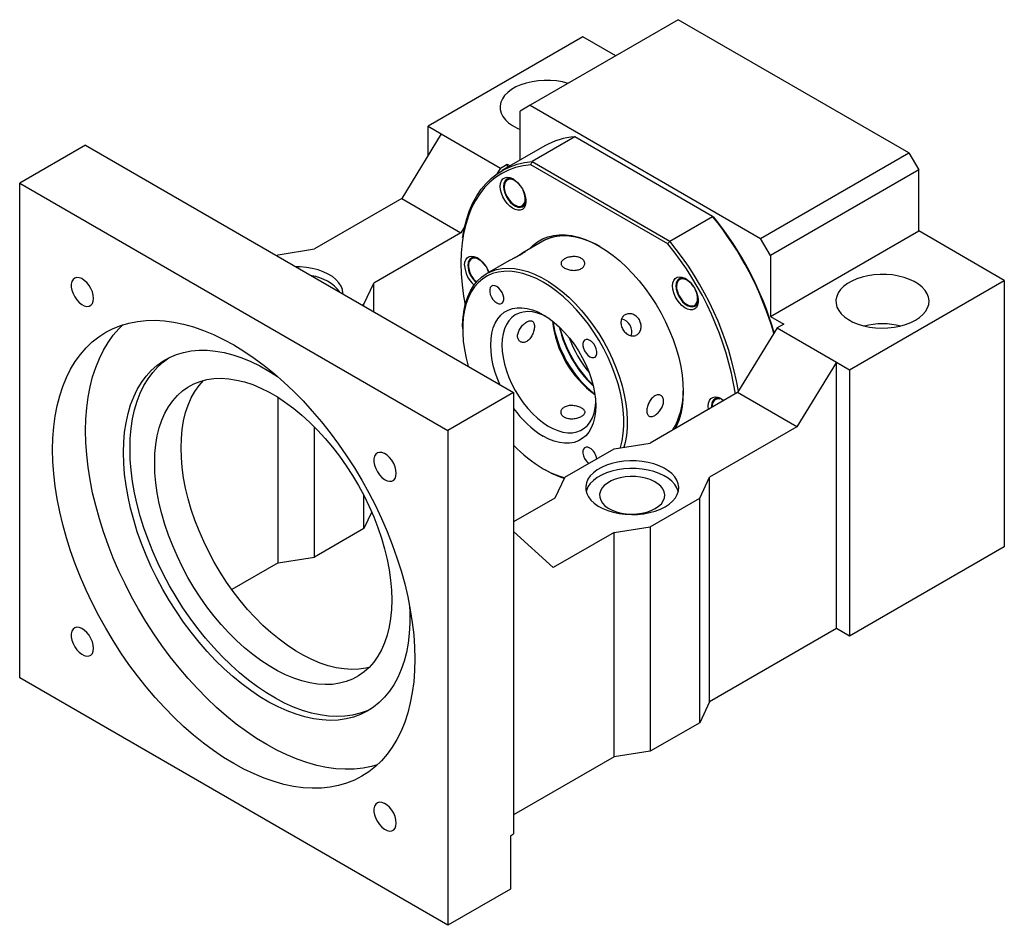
# Model space of a CAD drawing. Header units: millimetres. Extents: x 23 to 289, y 10 to 200.
# Tile 5 of 5: x 191 to 262, y 107 to 172. Entities that reach past the tile are written whole.
import ezdxf

# ---------------------------------------------------------------- set-up
doc = ezdxf.new("R2010")
doc.units = ezdxf.units.MM

msp = doc.modelspace()

# ---------------------------------------------------------------- linework, layer by layer
at = {"color": 7, "linetype": 'Continuous', "lineweight": 25}
for p, q in [((238.3809, 171.9083), (227.7743, 165.7852)), ((254.88, 162.3835), (238.3809, 171.9083)), ((231.5455, 170.6828), (220.4675, 164.2876)), ((233.9018, 169.3226), (231.5455, 170.6828)), ((227.7743, 165.7852), (227.0672, 165.3769)), ((227.7743, 165.7852), (244.2734, 156.2604)), ((227.0672, 161.8672), (227.0672, 165.3769)), ((220.4675, 164.2876), (221.4103, 163.7433)), ((220.4675, 162.2011), (220.4675, 164.2876)), ((221.4103, 163.7433), (218.5819, 159.1165)), ((221.4103, 163.7433), (225.6529, 161.2941)), ((230.9773, 163.5279), (227.9132, 161.759)), ((240.8346, 157.8374), (230.9773, 163.5279)), ((195.9545, 162.929), (191.2404, 160.2076)), ((195.9545, 162.929), (226.5957, 145.2401)), ((228.8232, 162.881), (225.7591, 161.1121)), ((244.2734, 156.2604), (254.88, 162.3835)), ((254.88, 162.3835), (255.5871, 161.1588)), ((225.6529, 161.2941), (226.1243, 161.5663)), ((226.1243, 161.5663), (226.1243, 161.3229)), ((226.1243, 161.5663), (226.3351, 161.4446)), ((237.6216, 155.8823), (227.8264, 161.5369)), ((227.9132, 161.759), (237.7705, 156.0685)), ((225.6529, 161.2941), (225.4024, 160.8843)), ((255.5871, 161.1588), (244.9805, 155.0357)), ((255.5871, 156.8039), (255.5871, 161.1588)), ((191.2404, 160.2076), (221.8817, 142.5188)), ((191.2404, 124.8242), (191.2404, 160.2076)), ((225.9209, 160.0139), (225.9209, 159.9595)), ((218.5819, 159.1165), (212.3358, 155.5107)), ((218.5819, 159.1165), (222.8245, 156.6673)), ((226.6751, 158.6531), (226.7222, 158.6259)), ((237.7705, 156.0685), (240.8346, 157.8374)), ((222.8245, 156.6673), (216.5784, 153.0615)), ((223.0839, 157.0917), (222.8245, 156.6673)), ((244.9805, 150.6808), (255.5871, 156.8039)), ((261.7154, 153.2661), (255.5871, 156.8039)), ((228.6755, 156.0601), (227.2611, 155.2436)), ((244.9805, 155.0357), (244.2734, 156.2604)), ((209.6274, 155.0358), (209.743, 155.1025)), ((209.743, 155.1025), (212.3358, 155.5107)), ((223.3666, 154.3674), (223.3666, 154.313)), ((226.0903, 154.5677), (224.6686, 153.747)), ((244.9805, 155.0357), (244.9805, 150.6808)), ((224.7499, 153.995), (224.7307, 154.0381)), ((224.8114, 153.8294), (224.7499, 153.995)), ((215.8713, 151.5648), (216.5784, 153.0615)), ((216.5784, 151.023), (216.5784, 153.0615)), ((250.6374, 146.8709), (261.7154, 153.2661)), ((261.7154, 153.2661), (261.7154, 134.2135)), ((238.2543, 152.894), (238.2543, 152.8396)), ((215.7556, 151.498), (215.8713, 151.5648)), ((215.8713, 151.4312), (215.8713, 151.5648)), ((239.0084, 151.5332), (239.0363, 151.5171)), ((239.6164, 151.4773), (239.544, 151.4313)), ((244.9805, 150.6808), (245.9233, 150.1365)), ((245.9233, 150.1365), (245.4519, 149.8644)), ((222.9424, 149.9316), (222.9424, 149.7955)), ((245.4519, 149.8644), (242.6235, 145.2376)), ((245.4519, 149.8644), (249.6946, 147.4152)), ((249.6946, 147.4152), (246.8661, 142.7884)), ((249.6946, 128.3626), (249.6946, 147.4152)), ((249.6946, 147.4152), (250.6374, 146.8709)), ((250.6374, 146.8709), (250.6374, 127.8183)), ((226.5957, 145.2401), (221.8817, 142.5188)), ((226.5957, 145.2401), (226.5957, 113.6672)), ((242.6235, 145.2376), (236.3774, 141.6318)), ((246.8661, 142.7884), (242.6235, 145.2376)), ((209.743, 133.0569), (209.743, 144.8902)), ((240.7615, 144.2712), (240.7664, 144.1655)), ((240.8086, 144.277), (240.8086, 144.244)), ((212.3358, 133.4651), (212.3358, 142.7923)), ((221.8817, 142.5188), (221.8817, 107.1353)), ((246.8661, 142.7884), (240.62, 139.1826)), ((230.2491, 139.1826), (233.7847, 141.2236)), ((233.7847, 141.2236), (236.3774, 141.6318)), ((228.7161, 139.794), (228.834, 139.7259)), ((230.2491, 139.1826), (229.542, 137.6858)), ((239.9129, 137.6858), (240.62, 139.1826)), ((240.62, 123.1239), (240.62, 139.1826)), ((215.8713, 135.5061), (215.8713, 137.8859)), ((229.542, 137.6858), (226.5957, 135.985)), ((236.3774, 135.6448), (239.9129, 137.6858)), ((239.9129, 121.6272), (239.9129, 137.6858)), ((216.4346, 136.6985), (215.8713, 135.5061)), ((215.8713, 135.5061), (212.3358, 133.4651)), ((229.4242, 132.7194), (226.5957, 135.3133)), ((233.7847, 135.2366), (236.3774, 135.6448)), ((236.3774, 135.6448), (236.3774, 119.5862)), ((233.7847, 135.2366), (229.4242, 132.7194)), ((233.7847, 119.178), (233.7847, 135.2366)), ((261.7154, 134.2135), (250.6374, 127.8183)), ((209.743, 133.0569), (212.3358, 133.4651)), ((209.743, 133.0569), (206.4307, 131.1448)), ((249.6946, 128.3626), (240.62, 123.1239)), ((250.6374, 127.8183), (249.6946, 128.3626)), ((221.8817, 107.1353), (191.2404, 124.8242)), ((240.62, 123.1239), (239.9129, 121.6272)), ((239.9129, 121.6272), (236.3774, 119.5862)), ((233.7847, 119.178), (226.5957, 115.0279)), ((236.3774, 119.5862), (233.7847, 119.178)), ((226.36, 113.5312), (226.5957, 113.6672)), ((226.36, 113.5312), (226.36, 109.7206)), ((226.36, 109.7206), (221.8817, 107.1353))]:
    msp.add_line(p, q, dxfattribs=at)
at = {"color": 7, "linetype": 'Continuous', "lineweight": 25, "flags": 128}
for points in [[(230.4932, 167.3548), (230.0987, 167.4553), (229.6712, 167.5274), (229.231, 167.5659), (228.7857, 167.5702), (228.3435, 167.5402), (227.9121, 167.4764), (227.4993, 167.38), (227.1125, 167.2527), (226.7584, 167.0968), (226.4436, 166.9151), (226.1735, 166.7107), (225.953, 166.4874), (225.786, 166.249), (225.6756, 166), (225.6236, 165.7447), (225.6311, 165.4877), (225.6978, 165.2335), (225.8226, 164.9868), (226.0032, 164.7518), (226.2365, 164.5329), (226.5183, 164.3338), (226.8435, 164.1583), (227.0672, 164.0615)], [(227.8264, 161.5369), (227.2711, 161.4639), (226.7394, 161.336), (226.2336, 161.1536), (225.756, 160.9177), (225.3085, 160.6291), (224.8932, 160.2892), (224.5117, 159.8994), (224.1659, 159.4614), (223.8571, 158.9771), (223.5867, 158.4486), (223.3559, 157.8782), (223.1657, 157.2684), (223.0169, 156.6218), (222.9102, 155.9411), (222.846, 155.2295), (222.8245, 154.4899), (222.846, 153.7255), (222.9102, 152.9397), (223.0169, 152.1358), (223.1266, 151.5133)], [(222.9424, 156.3271), (222.9526, 156.3957), (223.075, 157.0519), (223.2374, 157.6744), (223.4392, 158.2608), (223.6795, 158.8086), (223.9574, 159.3155), (224.2716, 159.7796), (224.621, 160.1988), (225.0041, 160.5715), (225.4193, 160.8961), (225.8649, 161.1713), (226.3391, 161.3961), (226.8399, 161.5694), (227.3653, 161.6905), (227.9132, 161.759)], [(225.6381, 159.9867), (225.6596, 160.2025), (225.7231, 160.3833), (225.8255, 160.5209), (225.9622, 160.6086), (226.1268, 160.6424), (226.3114, 160.6208), (226.5076, 160.5447), (226.7061, 160.4177), (226.8976, 160.2457), (227.0732, 160.0368), (227.2247, 159.8007), (227.345, 159.5486), (227.4285, 159.2921), (227.4712, 159.0432), (227.4712, 158.8137), (227.4285, 158.6142), (227.345, 158.454), (227.2247, 158.3407), (227.0732, 158.2796), (226.8976, 158.2735), (226.7061, 158.3226), (226.5076, 158.4248), (226.3114, 158.5752), (226.1268, 158.7667), (225.9622, 158.9905), (225.8255, 159.2361), (225.7231, 159.4919), (225.6596, 159.7461), (225.6381, 159.9867)], [(226.6184, 160.4799), (226.536, 160.5157), (226.3578, 160.557), (226.1966, 160.5426), (226.0613, 160.4733), (225.959, 160.3528), (225.8954, 160.1876), (225.8738, 159.9867)], [(225.8738, 159.9867), (225.8954, 159.7608), (225.959, 159.5221), (226.0613, 159.2836), (226.1966, 159.058), (226.3578, 158.8575), (226.536, 158.693), (226.7218, 158.5733), (226.905, 158.5048), (227.0759, 158.4913), (227.2251, 158.5334), (227.3447, 158.629), (227.4283, 158.7728), (227.4712, 158.9571), (227.4746, 158.9969)], [(227.1192, 159.9718), (227.078, 160.0279), (226.9137, 160.2126), (226.7355, 160.3574), (226.5538, 160.4537), (226.3792, 160.496), (226.2218, 160.4818), (226.0907, 160.412), (225.9936, 160.2905), (225.9361, 160.1245), (225.9216, 159.9236), (225.9508, 159.6995), (226.0222, 159.4652), (226.1315, 159.2343), (226.2724, 159.0202), (226.4367, 158.8354), (226.6149, 158.6907), (226.7965, 158.5944), (226.9712, 158.5521), (227.1286, 158.5663), (227.2597, 158.6361), (227.3568, 158.7576), (227.4143, 158.9236), (227.4143, 158.9236)], [(227.7201, 155.5086), (227.981, 155.7761), (228.302, 156.0285), (228.6533, 156.2314), (229.0323, 156.3833), (229.4366, 156.4832), (229.8634, 156.5305), (230.3097, 156.5248), (230.7724, 156.4662), (231.2485, 156.355), (231.7347, 156.1921), (232.2277, 155.9784), (232.724, 155.7156), (233.2203, 155.4054), (233.7133, 155.0499), (234.1995, 154.6515), (234.6756, 154.2129), (235.1384, 153.7373), (235.5846, 153.2277), (236.0114, 152.6877), (236.4157, 152.121), (236.7947, 151.5314), (237.146, 150.923), (237.4671, 150.2999), (237.7557, 149.6664), (238.01, 149.0268), (238.2282, 148.3855), (238.4088, 147.7469), (238.5505, 147.1153), (238.6524, 146.495), (238.7139, 145.8903), (238.7344, 145.3053), (238.7139, 144.744), (238.6524, 144.2102), (238.5505, 143.7076), (238.4088, 143.2397), (238.2282, 142.8095), (238.1483, 142.6541)], [(232.7842, 155.6805), (232.4719, 155.8477), (231.9811, 156.0715), (231.4963, 156.2446), (231.021, 156.3657), (230.5584, 156.4341), (230.1119, 156.4492), (229.6845, 156.411), (229.2792, 156.3197), (228.899, 156.176), (228.6755, 156.0601)], [(232.7842, 155.6805), (232.3488, 155.9083), (231.8592, 156.1196), (231.3764, 156.2798), (230.904, 156.3878), (230.4451, 156.4429), (230.0031, 156.4447), (229.581, 156.3931), (229.1817, 156.2887), (228.8081, 156.132), (228.6755, 156.0601)], [(223.0838, 154.3402), (223.1053, 154.556), (223.1687, 154.7369), (223.2712, 154.8744), (223.4079, 154.9621), (223.5724, 154.996), (223.7571, 154.9743), (223.9533, 154.8982), (224.1517, 154.7712), (224.3433, 154.5992), (224.5189, 154.3903), (224.6704, 154.1543), (224.7907, 153.9021), (224.8171, 153.8327)], [(224.0641, 154.8334), (223.9817, 154.8693), (223.8035, 154.9105), (223.6423, 154.8961), (223.507, 154.8268), (223.4047, 154.7063), (223.3411, 154.5412), (223.3195, 154.3402)], [(224.5648, 154.3254), (224.4844, 154.4308), (224.3157, 154.6065), (224.1357, 154.7398), (223.9548, 154.823), (223.7835, 154.8513), (223.6319, 154.823), (223.5087, 154.7397), (223.421, 154.6064), (223.3741, 154.4307), (223.3705, 154.2228), (223.4105, 153.9949), (223.4918, 153.7601), (223.6097, 153.5322), (223.7573, 153.3243), (223.926, 153.1487), (223.9363, 153.1397)], [(214.3726, 152.2964), (214.3723, 152.3453), (214.3351, 152.6015), (214.2391, 152.8525), (214.0861, 153.0939), (213.8786, 153.3213), (213.6205, 153.5308), (213.3163, 153.7185), (212.9715, 153.8812), (212.5923, 154.0159), (212.1853, 154.1202), (211.7578, 154.1922), (211.3176, 154.2307), (211.0104, 154.2374)], [(222.9424, 149.9316), (222.9437, 150.0734), (222.9746, 150.6242), (223.0467, 151.1464), (223.1594, 151.6362), (223.3119, 152.0901), (223.5032, 152.5051), (223.7318, 152.8781), (223.9963, 153.2066), (224.2946, 153.4883), (224.6248, 153.7212), (224.9846, 153.9036), (225.3714, 154.0343), (225.7824, 154.1124), (226.2149, 154.1373), (226.6657, 154.1088), (227.1318, 154.0272), (227.6098, 153.893), (228.0964, 153.7071), (228.5882, 153.4709), (229.0817, 153.186), (229.5735, 152.8544), (230.0601, 152.4785), (230.5381, 152.0608), (231.0041, 151.6043), (231.455, 151.1123), (231.8874, 150.5881), (232.2985, 150.0354), (232.6852, 149.4581), (233.045, 148.8603), (233.3752, 148.2462), (233.6736, 147.62), (233.938, 146.9862), (234.1667, 146.3492), (234.3579, 145.7134), (234.5104, 145.0834), (234.6231, 144.4635), (234.6952, 143.8581), (234.7262, 143.2714), (234.7158, 142.7077), (234.6643, 142.1707), (234.5718, 141.6643), (234.4842, 141.3337)], [(234.2298, 141.2937), (234.2386, 141.3217), (234.3622, 141.7981), (234.445, 142.3082), (234.4866, 142.8482), (234.4866, 143.4142), (234.445, 144.0022), (234.3622, 144.6079), (234.2386, 145.227), (234.0754, 145.855), (233.8735, 146.4873), (233.6344, 147.1195), (233.3599, 147.7469), (233.052, 148.365), (232.7128, 148.9695), (232.3449, 149.5559), (231.9508, 150.1199), (231.5334, 150.6577), (231.0957, 151.1652), (230.6409, 151.6388), (230.1722, 152.0751), (229.693, 152.471), (229.2068, 152.8235), (228.7171, 153.1303), (228.2273, 153.389), (227.7411, 153.5978), (227.262, 153.7551), (226.7933, 153.8599), (226.3385, 153.9115), (225.9008, 153.9093), (225.4834, 153.8535), (225.0893, 153.7444), (224.7213, 153.5829), (224.3822, 153.37), (224.0742, 153.1074), (223.7997, 152.7969), (223.5607, 152.4407), (223.3588, 152.0415), (223.1955, 151.6021), (223.072, 151.1256), (222.9891, 150.6155), (222.9476, 150.0755), (222.9476, 149.5095), (222.9891, 148.9215), (223.072, 148.3158), (223.1955, 147.6967), (223.345, 147.1168)], [(255.3514, 150.4087), (255.6446, 150.6022), (255.8904, 150.8165), (256.0846, 151.0478), (256.2236, 151.2921), (256.305, 151.5448), (256.3273, 151.8015), (256.2901, 152.0577), (256.1941, 152.3087), (256.0411, 152.5501), (255.8336, 152.7775), (255.5755, 152.987), (255.2713, 153.1747), (254.9266, 153.3374), (254.5473, 153.4721), (254.1403, 153.5764), (253.7128, 153.6484), (253.2726, 153.6869), (252.8274, 153.6912), (252.3851, 153.6612), (251.9538, 153.5975), (251.541, 153.5011), (251.1541, 153.3738), (250.8001, 153.2179), (250.4852, 153.0361), (250.2151, 152.8317), (249.9946, 152.6084), (249.8277, 152.3701), (249.7172, 152.1211), (249.6653, 151.8658), (249.6727, 151.6088), (249.7394, 151.3546), (249.8642, 151.1079), (250.0449, 150.8729), (250.2782, 150.654), (250.5599, 150.4549), (250.8851, 150.2793), (251.248, 150.1303), (251.642, 150.0106), (252.0602, 149.9222), (252.495, 149.8668), (252.9387, 149.8453), (253.3834, 149.8582), (253.8212, 149.9052), (254.2442, 149.9855), (254.645, 150.0975), (255.0162, 150.2395), (255.3514, 150.4087)], [(196.5291, 151.9727), (196.5075, 152.1986), (196.4439, 152.4373), (196.3416, 152.6758), (196.2063, 152.9014), (196.0451, 153.1018), (195.8669, 153.2664), (195.6811, 153.3861), (195.4979, 153.4546), (195.327, 153.4681), (195.1778, 153.426), (195.0582, 153.3304), (194.9747, 153.1866), (194.9318, 153.0023), (194.9318, 152.7874), (194.9747, 152.5536), (195.0582, 152.3134), (195.1778, 152.0797), (195.327, 151.8652), (195.4979, 151.6815), (195.6811, 151.5384), (195.8669, 151.4437), (196.0451, 151.4024), (196.2063, 151.4168), (196.3416, 151.4861), (196.4439, 151.6066), (196.5075, 151.7718), (196.5291, 151.9727)], [(237.9714, 152.8668), (237.9929, 153.0826), (238.0564, 153.2635), (238.1589, 153.401), (238.2956, 153.4887), (238.4601, 153.5225), (238.6448, 153.5009), (238.8409, 153.4248), (239.0394, 153.2978), (239.2309, 153.1258), (239.4065, 152.9169), (239.558, 152.6809), (239.6783, 152.4287), (239.7618, 152.1722), (239.8045, 151.9233), (239.8045, 151.6938), (239.7618, 151.4943), (239.6783, 151.3342), (239.558, 151.2209), (239.4065, 151.1597), (239.2309, 151.1536), (239.0394, 151.2027), (238.8409, 151.3049), (238.6448, 151.4553), (238.4601, 151.6468), (238.2956, 151.8706), (238.1589, 152.1162), (238.0564, 152.372), (237.9929, 152.6262), (237.9714, 152.8668)], [(238.9518, 153.36), (238.8694, 153.3958), (238.6911, 153.4371), (238.53, 153.4227), (238.3946, 153.3534), (238.2924, 153.2329), (238.2287, 153.0677), (238.2071, 152.8668)], [(239.4525, 152.852), (239.3315, 153.0048), (239.159, 153.1707), (238.9778, 153.2922), (238.7983, 153.362), (238.6311, 153.3761), (238.4858, 153.3338), (238.3708, 153.2374), (238.293, 153.0926), (238.2567, 152.9078), (238.2641, 152.6938), (238.3148, 152.4629), (238.4058, 152.2285), (238.5318, 152.0044), (238.6855, 151.8036), (238.858, 151.6376), (238.858, 151.6376)], [(225.3837, 152.8206), (225.241, 152.8793), (225.1098, 152.8858), (225.0008, 152.8397), (224.9228, 152.7446), (224.8821, 152.6082), (224.8821, 152.4417), (224.9228, 152.2584), (225.0008, 152.0732), (225.1098, 151.9012), (225.241, 151.7563), (225.3837, 151.6502), (225.5265, 151.5915), (225.6577, 151.5849), (225.7667, 151.6311), (225.8447, 151.7262), (225.8853, 151.8625), (225.8853, 152.0291), (225.8447, 152.2124), (225.7667, 152.3975), (225.6577, 152.5695), (225.5265, 152.7144), (225.3837, 152.8206)], [(238.2071, 152.8668), (238.2287, 152.6409), (238.2924, 152.4023), (238.3946, 152.1637), (238.53, 151.9381), (238.6911, 151.7377), (238.8694, 151.5731), (239.0551, 151.4534), (239.2384, 151.3849), (239.4092, 151.3714), (239.5585, 151.4136), (239.6781, 151.5091), (239.7616, 151.6529), (239.8045, 151.8372), (239.8079, 151.877)], [(238.858, 151.6376), (239.0393, 151.5162), (239.2187, 151.4463), (239.386, 151.4322), (239.5313, 151.4745), (239.6462, 151.5709), (239.7241, 151.7157), (239.7604, 151.9005), (239.7529, 152.1145), (239.7023, 152.3454), (239.6183, 152.5647)], [(225.6113, 145.8084), (225.4613, 146.1708), (225.2826, 146.6788), (225.1416, 147.1844), (225.0398, 147.6821), (224.9782, 148.1665), (224.9576, 148.6322), (224.9782, 149.074), (225.0398, 149.4873), (225.1416, 149.8675), (225.2826, 150.2103), (225.4613, 150.512), (225.6756, 150.7694), (225.9233, 150.9796), (226.2015, 151.1403), (226.5073, 151.2497), (226.8373, 151.3067), (227.188, 151.3106), (227.5553, 151.2613), (227.9354, 151.1595), (228.3241, 151.0062), (228.7171, 150.8031), (229.11, 150.5525), (229.4987, 150.257), (229.8788, 149.92), (230.2462, 149.5451), (230.5968, 149.1364), (230.9268, 148.6984), (231.2326, 148.2359), (231.5109, 147.7539), (231.7585, 147.2578), (231.9728, 146.753), (232.1515, 146.245), (232.2925, 145.7393), (232.3944, 145.2416), (232.4559, 144.7573), (232.4765, 144.2916), (232.4559, 143.8497), (232.3944, 143.4364), (232.2925, 143.0563), (232.1515, 142.7135), (231.9728, 142.4117), (231.7585, 142.1543), (231.5109, 141.9442), (231.2326, 141.7835), (230.9268, 141.674), (230.5968, 141.6171), (230.2462, 141.6132), (229.8788, 141.6624), (229.4987, 141.7642), (229.11, 141.9175), (228.7171, 142.1206), (228.7171, 142.1206)], [(228.9236, 150.6773), (228.6564, 150.8013), (228.2932, 150.9291), (227.9401, 151.0054), (227.6012, 151.0294), (227.2807, 151.0007), (226.9825, 150.9198), (226.7103, 150.7875), (226.4672, 150.6056), (226.2564, 150.3761), (226.0802, 150.102), (225.941, 149.7865), (225.8403, 149.4334), (225.7794, 149.0471), (225.759, 148.6322)], [(193.5974, 141.1552), (193.6178, 141.9828), (193.6789, 142.7843), (193.7806, 143.557), (193.9225, 144.2987), (194.1041, 145.0069), (194.3249, 145.6795), (194.5842, 146.3143), (194.8812, 146.9093), (195.215, 147.4626), (195.5844, 147.9726), (195.9884, 148.4376), (196.4257, 148.8561), (196.8948, 149.2268), (197.3944, 149.5486), (197.9228, 149.8204), (198.4784, 150.0415), (199.0594, 150.211), (199.664, 150.3285), (200.2903, 150.3935), (200.9364, 150.406), (201.6001, 150.3658), (202.2794, 150.273), (202.9723, 150.1281), (203.6764, 149.9314), (204.3896, 149.6835), (205.1096, 149.3852), (205.8342, 149.0375), (206.5611, 148.6414), (207.2879, 148.1982), (208.0125, 147.7093), (208.7325, 147.1763), (209.4457, 146.6008), (210.1498, 145.9846), (210.8427, 145.3296), (211.522, 144.638), (212.1858, 143.9118), (212.8318, 143.1535), (213.4581, 142.3653), (214.0627, 141.5497), (214.6437, 140.7094), (215.1993, 139.8469), (215.7277, 138.965), (216.2273, 138.0664), (216.6964, 137.154), (217.1337, 136.2307), (217.5377, 135.2993), (217.9071, 134.3628), (218.2409, 133.4241), (218.5379, 132.4861), (218.7972, 131.5519), (219.018, 130.6244), (219.1997, 129.7065), (219.3415, 128.801), (219.4432, 127.9109), (219.5043, 127.0389), (219.5247, 126.1877), (219.5043, 125.3601), (219.4432, 124.5587), (219.3415, 123.7859), (219.1997, 123.0442), (219.018, 122.336), (218.7972, 121.6634), (218.5379, 121.0287), (218.2409, 120.4337), (217.9071, 119.8803), (217.5377, 119.3703), (217.1337, 118.9054), (216.6964, 118.4869), (216.2273, 118.1161), (215.7277, 117.7943), (215.1993, 117.5225), (214.6437, 117.3015), (214.0627, 117.132), (213.4581, 117.0145), (212.8318, 116.9494), (212.1858, 116.937), (211.522, 116.9772), (210.8427, 117.0699), (210.1498, 117.2149), (209.4457, 117.4116), (208.7325, 117.6595), (208.0125, 117.9578), (207.2879, 118.3055), (206.5611, 118.7016), (205.8342, 119.1447), (205.1096, 119.6336), (204.3896, 120.1666), (203.6764, 120.7422), (202.9723, 121.3584), (202.2794, 122.0133), (201.6001, 122.705), (200.9364, 123.4311), (200.2903, 124.1895), (199.664, 124.9777), (199.0594, 125.7932), (198.4784, 126.6336), (197.9228, 127.496), (197.3944, 128.3779), (196.8948, 129.2765), (196.4257, 130.1889), (195.9884, 131.1123), (195.5844, 132.0437), (195.215, 132.9802), (194.8812, 133.9189), (194.5842, 134.8568), (194.3249, 135.791), (194.1041, 136.7185), (193.9225, 137.6365), (193.7806, 138.5419), (193.6789, 139.4321), (193.6178, 140.3041), (193.5974, 141.1552)], [(195.9545, 142.5159), (195.9748, 143.3435), (196.036, 144.1449), (196.1376, 144.9177), (196.2795, 145.6594), (196.4611, 146.3676), (196.6819, 147.0402), (196.9413, 147.675), (197.2383, 148.27), (197.572, 148.8233), (197.9415, 149.3333), (198.3455, 149.7983), (198.6497, 150.0976)], [(232.0504, 148.972), (231.9076, 149.0307), (231.7764, 149.0372), (231.6674, 148.9911), (231.5894, 148.896), (231.5488, 148.7596), (231.5488, 148.5931), (231.5894, 148.4098), (231.6674, 148.2247), (231.7764, 148.0527), (231.9076, 147.9077), (232.0504, 147.8016), (232.1932, 147.7429), (232.3244, 147.7363), (232.4334, 147.7825), (232.5114, 147.8776), (232.552, 148.0139), (232.552, 148.1805), (232.5114, 148.3638), (232.4334, 148.5489), (232.3244, 148.7209), (232.1932, 148.8658), (232.0504, 148.972)], [(198.665, 140.9511), (198.6857, 141.6901), (198.7475, 142.4023), (198.8503, 143.0849), (198.9937, 143.735), (199.177, 144.35), (199.3995, 144.9275), (199.6603, 145.4652), (199.9585, 145.9609), (200.2927, 146.4126), (200.6616, 146.8185), (201.0638, 147.1768), (201.4976, 147.4863), (201.9613, 147.7457), (202.453, 147.9538), (202.9707, 148.1099), (203.5124, 148.2134), (204.0759, 148.2638), (204.6588, 148.2609), (205.2589, 148.2047), (205.8737, 148.0955), (206.5008, 147.9337), (207.1377, 147.7199), (207.7816, 147.4551), (208.4302, 147.1402), (209.0808, 146.7766), (209.6886, 146.3937)], [(225.759, 148.6322), (225.7794, 148.1937), (225.8403, 147.7371), (225.941, 147.2677), (226.0802, 146.7914), (226.2564, 146.3139), (226.4672, 145.841), (226.7103, 145.3785), (226.9825, 144.9319), (227.2807, 144.5067), (227.6012, 144.108), (227.9401, 143.7407), (228.2932, 143.4093), (228.6564, 143.1177), (229.0252, 142.8695), (229.3951, 142.6677), (229.7617, 142.5148), (230.1204, 142.4126), (230.467, 142.3624), (230.7971, 142.3648), (231.1069, 142.4196), (231.3926, 142.5264), (231.6506, 142.6837), (231.8779, 142.8897), (232.0717, 143.1419), (232.2296, 143.4372), (232.3498, 143.772), (232.4307, 144.1423), (232.4709, 144.5327)], [(199.1364, 141.2232), (199.1571, 141.9623), (199.2189, 142.6745), (199.3217, 143.357), (199.4651, 144.0071), (199.6484, 144.6221), (199.8709, 145.1997), (200.1317, 145.7374), (200.4299, 146.2331), (200.7641, 146.6847), (201.133, 147.0906), (201.5352, 147.449), (201.9082, 147.7193)], [(217.8748, 130.4058), (217.8541, 129.7343), (217.7922, 129.0898), (217.6893, 128.4757), (217.5461, 127.8948), (217.363, 127.35), (217.1412, 126.8439), (216.8815, 126.3791), (216.5854, 125.9578), (216.2542, 125.582), (215.8896, 125.2535), (215.4933, 124.974), (215.0672, 124.7449), (214.6135, 124.5672), (214.1344, 124.4418), (213.6321, 124.3693), (213.1092, 124.3501), (212.5681, 124.3843), (212.0116, 124.4717), (211.4423, 124.6118), (210.8629, 124.8041), (210.2764, 125.0474), (209.6856, 125.3408), (209.0934, 125.6827), (208.5025, 126.0715), (207.916, 126.5053), (207.3367, 126.9819), (206.7674, 127.4991), (206.2108, 128.0543), (205.6698, 128.6448), (205.1468, 129.2678), (204.6446, 129.9202), (204.1654, 130.5988), (203.7117, 131.3003), (203.2857, 132.0213), (202.8894, 132.7584), (202.5247, 133.5078), (202.1936, 134.266), (201.8974, 135.0293), (201.6378, 135.7938), (201.4159, 136.556), (201.2329, 137.3122), (201.0896, 138.0585), (200.9868, 138.7914), (200.9249, 139.5073), (200.9042, 140.2027), (200.9249, 140.8743), (200.9868, 141.5188), (201.0896, 142.1329), (201.2329, 142.7138), (201.4159, 143.2586), (201.6378, 143.7646), (201.8974, 144.2295), (202.1936, 144.6508), (202.5247, 145.0266), (202.8894, 145.3551), (203.2857, 145.6345), (203.7117, 145.8637), (204.1654, 146.0414), (204.6446, 146.1668), (205.1468, 146.2393), (205.6698, 146.2585), (206.2108, 146.2243), (206.7674, 146.1369), (207.3367, 145.9968), (207.916, 145.8045), (208.5025, 145.5611), (209.0934, 145.2678), (209.6856, 144.9259), (210.2764, 144.5371), (210.8629, 144.1033), (211.4423, 143.6267), (212.0116, 143.1095), (212.5681, 142.5543), (213.1092, 141.9638), (213.6321, 141.3408), (214.1344, 140.6884), (214.6135, 140.0098), (215.0672, 139.3083), (215.4933, 138.5872), (215.8896, 137.8502), (216.2542, 137.1008), (216.5854, 136.3426), (216.8815, 135.5793), (217.1412, 134.8147), (217.363, 134.0525), (217.5461, 133.2964), (217.6893, 132.5501), (217.7922, 131.8172), (217.8541, 131.1013), (217.8748, 130.4058)], [(202.7898, 141.2913), (202.8105, 141.9629), (202.8724, 142.6073), (202.9752, 143.2215), (203.1185, 143.8024), (203.3015, 144.3472), (203.5234, 144.8532), (203.783, 145.318), (204.0792, 145.7394), (204.4073, 146.1121)], [(240.5459, 144.0383), (240.5258, 144.2712), (240.5472, 144.487), (240.6107, 144.6678), (240.7132, 144.8054), (240.8499, 144.8931), (241.0144, 144.9269), (241.1991, 144.9053), (241.3952, 144.8292), (241.5937, 144.7022), (241.6367, 144.668)], [(241.5061, 144.7644), (241.4237, 144.8002), (241.2454, 144.8415), (241.0843, 144.8271), (240.9489, 144.7578), (240.8467, 144.6373), (240.7831, 144.4721), (240.7615, 144.2712)], [(241.3523, 144.7664), (241.2255, 144.7823), (241.0739, 144.754), (240.9506, 144.6707), (240.863, 144.5373), (240.816, 144.3616), (240.81, 144.1907)], [(216.8294, 118.606), (216.4198, 118.4927), (215.8151, 118.3752), (215.1888, 118.3101), (214.5428, 118.2977), (213.879, 118.3379), (213.1997, 118.4306), (212.5069, 118.5755), (211.8028, 118.7723), (211.0896, 119.0202), (210.3695, 119.3185), (209.645, 119.6662), (208.9181, 120.0622), (208.1912, 120.5054), (207.4666, 120.9943), (206.7466, 121.5273), (206.0334, 122.1029), (205.3293, 122.7191), (204.6365, 123.374), (203.9571, 124.0657), (203.2934, 124.7918), (202.6473, 125.5502), (202.021, 126.3384), (201.4164, 127.1539), (200.8354, 127.9942), (200.2798, 128.8567), (199.7514, 129.7386), (199.2519, 130.6372), (198.7827, 131.5496), (198.3455, 132.4729), (197.9415, 133.4043), (197.572, 134.3409), (197.2383, 135.2796), (196.9413, 136.2175), (196.6819, 137.1517), (196.4611, 138.0792), (196.2795, 138.9971), (196.1376, 139.9026), (196.036, 140.7927), (195.9748, 141.6648), (195.9545, 142.5159)], [(219.1423, 130.0178), (219.166, 129.4918), (219.166, 128.7405), (219.1247, 128.0145), (219.0423, 127.3168), (218.9192, 126.6502), (218.7558, 126.0173), (218.5528, 125.4207), (218.311, 124.8628), (218.0314, 124.3458), (217.715, 123.8719), (217.3633, 123.4429), (216.9775, 123.0606), (216.5593, 122.7265), (216.1103, 122.442), (215.6324, 122.2081), (215.1274, 122.0259), (214.5974, 121.896), (214.0446, 121.8191), (213.4711, 121.7953), (212.8793, 121.8249), (212.2715, 121.9076), (211.6502, 122.0432), (211.018, 122.231), (210.3772, 122.4705), (209.7306, 122.7605), (209.0808, 123.0999), (208.4302, 123.4874), (207.7816, 123.9213), (207.1377, 124.4), (206.5008, 124.9215), (205.8737, 125.4837), (205.2589, 126.0844), (204.6588, 126.7211), (204.0759, 127.3912), (203.5124, 128.0922), (202.9707, 128.821), (202.453, 129.5749), (201.9613, 130.3508), (201.4976, 131.1455), (201.0638, 131.9558), (200.6616, 132.7786), (200.2927, 133.6104), (199.9585, 134.4479), (199.6603, 135.2878), (199.3995, 136.1267), (199.177, 136.9612), (198.9937, 137.7878), (198.8503, 138.6034), (198.7475, 139.4047), (198.6857, 140.1883), (198.665, 140.9511), (198.665, 140.9511)], [(216.3994, 122.6171), (216.1038, 122.4802), (215.5988, 122.298), (215.0689, 122.1682), (214.516, 122.0912), (213.9425, 122.0675), (213.3507, 122.097), (212.7429, 122.1797), (212.1217, 122.3153), (211.4894, 122.5032), (210.8486, 122.7426), (210.202, 123.0326), (209.5522, 123.372), (208.9016, 123.7595), (208.2531, 124.1934), (207.6091, 124.6721), (206.9722, 125.1936), (206.3451, 125.7559), (205.7303, 126.3565), (205.1302, 126.9932), (204.5473, 127.6634), (203.9838, 128.3643), (203.4421, 129.0932), (202.9244, 129.8471), (202.4327, 130.6229), (201.969, 131.4176), (201.5352, 132.228), (201.133, 133.0507), (200.7641, 133.8825), (200.4299, 134.7201), (200.1317, 135.56), (199.8709, 136.3988), (199.6484, 137.2333), (199.4651, 138.06), (199.3217, 138.8756), (199.2189, 139.6768), (199.1571, 140.4604), (199.1364, 141.2232)], [(216.2573, 125.5851), (216.02, 125.5303), (215.5177, 125.4579), (214.9948, 125.4387), (214.4537, 125.4728), (213.8972, 125.5602), (213.3279, 125.7004), (212.7486, 125.8926), (212.1621, 126.136), (211.5712, 126.4294), (210.979, 126.7713), (210.3881, 127.16), (209.8016, 127.5938), (209.2223, 128.0704), (208.653, 128.5876), (208.0965, 129.1428), (207.5554, 129.7333), (207.0325, 130.3563), (206.5302, 131.0087), (206.051, 131.6873), (205.5973, 132.3888), (205.1713, 133.1099), (204.775, 133.8469), (204.4104, 134.5964), (204.0792, 135.3545), (203.783, 136.1178), (203.5234, 136.8824), (203.3015, 137.6446), (203.1185, 138.4007), (202.9752, 139.147), (202.8724, 139.8799), (202.8105, 140.5958), (202.7898, 141.2913)], [(218.1958, 139.4648), (218.1742, 139.6907), (218.1105, 139.9294), (218.0083, 140.1679), (217.8729, 140.3935), (217.7118, 140.5939), (217.5335, 140.7585), (217.3478, 140.8782), (217.1645, 140.9467), (216.9937, 140.9602), (216.8444, 140.9181), (216.7248, 140.8225), (216.6413, 140.6787), (216.5984, 140.4944), (216.5984, 140.2795), (216.6413, 140.0457), (216.7248, 139.8055), (216.8444, 139.5718), (216.9937, 139.3573), (217.1645, 139.1736), (217.3478, 139.0305), (217.5335, 138.9358), (217.7118, 138.8945), (217.8729, 138.9089), (218.0083, 138.9782), (218.1105, 139.0987), (218.1742, 139.2639), (218.1958, 139.4648)], [(232.0504, 141.2736), (231.9076, 141.3323), (231.7764, 141.3388), (231.6674, 141.2927), (231.5894, 141.1976), (231.5488, 141.0612), (231.5488, 140.8947), (231.5894, 140.7114), (231.6674, 140.5262), (231.7764, 140.3542), (231.9076, 140.2093), (231.956, 140.1679)], [(237.4381, 137.0735), (237.7312, 137.267), (237.977, 137.4814), (238.1712, 137.7127), (238.3102, 137.9569), (238.3916, 138.2096), (238.4139, 138.4664), (238.3767, 138.7225), (238.2808, 138.9735), (238.1277, 139.2149), (237.9203, 139.4424), (237.6621, 139.6519), (237.358, 139.8396), (237.0132, 140.0023), (236.6339, 140.1369), (236.2269, 140.2412), (235.7995, 140.3133), (235.3592, 140.3518), (234.914, 140.3561), (234.4718, 140.3261), (234.0404, 140.2623), (233.6276, 140.1659), (233.2407, 140.0387), (232.8867, 139.8827), (232.5718, 139.701), (232.3018, 139.4966), (232.0813, 139.2733), (231.9143, 139.035), (231.8039, 138.7859), (231.7519, 138.5306), (231.7593, 138.2736), (231.826, 138.0195), (231.9508, 137.7727), (232.1315, 137.5378), (232.3648, 137.3188), (232.6466, 137.1198), (232.9718, 136.9442), (233.3346, 136.7952), (233.7286, 136.6754), (234.1468, 136.587), (234.5816, 136.5316), (235.0253, 136.5102), (235.4701, 136.5231), (235.9078, 136.5701), (236.3309, 136.6503), (236.7316, 136.7624), (237.1029, 136.9043), (237.4381, 137.0735)], [(238.3808, 138.162), (238.3767, 138.1782), (238.2808, 138.4292), (238.1277, 138.6706), (237.9203, 138.898), (237.6621, 139.1075), (237.358, 139.2952), (237.0132, 139.4579), (236.6339, 139.5926), (236.2269, 139.6969), (235.7995, 139.7689), (235.3592, 139.8074), (234.914, 139.8117), (234.4718, 139.7817), (234.0404, 139.718), (233.6276, 139.6216), (233.2407, 139.4943), (232.8867, 139.3384), (232.5718, 139.1566), (232.3018, 138.9522), (232.0813, 138.7289), (231.9143, 138.4906), (231.8039, 138.2416), (231.7812, 138.162)], [(236.7309, 136.9374), (236.9742, 137.1025), (237.1685, 137.288), (237.3087, 137.4891), (237.3912, 137.7006), (237.4139, 137.917), (237.3761, 138.1327), (237.279, 138.342), (237.1248, 138.5397), (236.9178, 138.7206), (236.6632, 138.8799), (236.3676, 139.0136), (236.0387, 139.1182), (235.6849, 139.191), (235.3156, 139.23), (234.9401, 139.2344), (234.5684, 139.2039), (234.2099, 139.1394), (233.8739, 139.0426), (233.5692, 138.9159), (233.3037, 138.7626), (233.0842, 138.5867), (232.9164, 138.3928), (232.8047, 138.1858), (232.752, 137.9712), (232.7595, 137.7544), (232.8272, 137.5412), (232.9533, 137.337), (233.1344, 137.1471), (233.366, 136.9765), (233.642, 136.8295), (233.9553, 136.71), (234.2977, 136.621), (234.6604, 136.5649), (235.034, 136.5431), (235.4089, 136.5562), (235.7752, 136.6038), (236.1236, 136.6848), (236.4449, 136.7969), (236.7309, 136.9374)], [(196.5291, 126.9529), (196.5075, 127.1787), (196.4439, 127.4174), (196.3416, 127.6559), (196.2063, 127.8815), (196.0451, 128.082), (195.8669, 128.2465), (195.6811, 128.3662), (195.4979, 128.4347), (195.327, 128.4482), (195.1778, 128.4061), (195.0582, 128.3105), (194.9747, 128.1667), (194.9318, 127.9824), (194.9318, 127.7676), (194.9747, 127.5337), (195.0582, 127.2935), (195.1778, 127.0598), (195.327, 126.8454), (195.4979, 126.6616), (195.6811, 126.5185), (195.8669, 126.4238), (196.0451, 126.3825), (196.2063, 126.3969), (196.3416, 126.4663), (196.4439, 126.5867), (196.5075, 126.7519), (196.5291, 126.9529)], [(218.1958, 114.445), (218.1742, 114.6708), (218.1105, 114.9095), (218.0083, 115.148), (217.8729, 115.3736), (217.7118, 115.5741), (217.5335, 115.7386), (217.3478, 115.8583), (217.1645, 115.9268), (216.9937, 115.9403), (216.8444, 115.8982), (216.7248, 115.8026), (216.6413, 115.6588), (216.5984, 115.4745), (216.5984, 115.2597), (216.6413, 115.0258), (216.7248, 114.7856), (216.8444, 114.5519), (216.9937, 114.3375), (217.1645, 114.1537), (217.3478, 114.0106), (217.5335, 113.9159), (217.7118, 113.8746), (217.8729, 113.889), (218.0083, 113.9583), (218.1105, 114.0788), (218.1742, 114.244), (218.1958, 114.445)]]:
    msp.add_lwpolyline(points, dxfattribs=at)
at = {"color": 7, "linetype": 'Continuous', "lineweight": 25}
for centre, radius, start, end in [((231.3003, 158.5424), 4.9959, 93.706894, 119.724206), ((226.098, 159.0915), 1.3269, 352.731411, 26.550046), ((222.3072, 142.7758), 23.8771, 16.325598, 39.10875), ((222.6842, 142.9888), 23.486, 16.152836, 39.057329), ((220.1776, 141.5393), 22.5835, 9.198464, 39.428121), ((220.0485, 141.4708), 22.96, 9.682388, 39.478342), ((225.1009, 154.436), 2.0194, 182.719393, 228.535585), ((225.0793, 154.4244), 1.7618, 182.737861, 228.365803), ((211.7217, 150.4981), 3.1153, 37.726746, 82.278631), ((236.8056, 151.1313), 7.4671, 185.982318, 234.012304), ((237.4323, 151.4931), 8.109, 188.238413, 231.756211), ((234.1234, 149.5837), 0.934, 342.097711, 77.670327), ((252.9944, 144.5843), 5.5723, 76.39059, 103.60941), ((238.0005, 151.8211), 8.3515, 193.067164, 226.927461), ((238.3051, 151.9969), 8.663, 194.007552, 225.987073), ((233.3858, 145.283), 5.3491, 329.450287, 0.972862), ((233.4471, 145.2668), 5.2881, 329.263471, 1.159678), ((232.4575, 148.2507), 7.1811, 215.286883, 238.609486), ((233.7625, 148.2995), 9.8899, 223.559907, 239.32548), ((231.4506, 140.3383), 1.111, 8.880693, 57.32573), ((231.8299, 145.0399), 6.1004, 239.318215, 254.84003), ((232.1183, 145.3138), 6.4815, 239.56436, 252.952864)]:
    msp.add_arc(centre, radius, start, end, dxfattribs=at)
at = {"color": 8, "linetype": 'Continuous', "lineweight": 25}
msp.add_arc((238.5169, 152.1192), 8.4878, 200.142827, 219.851794, dxfattribs=at)
at = {"color": 7, "linetype": 'Continuous', "lineweight": 25}
for points in [[(227.8264, 161.5369), (227.8553, 161.6109), (227.8842, 161.685), (227.9132, 161.759)], [(240.9214, 157.7873), (240.8925, 157.8039), (240.8636, 157.8206), (240.8346, 157.8374)], [(237.7705, 156.0685), (237.7209, 156.0064), (237.6712, 155.9443), (237.6216, 155.8823)]]:
    msp.add_open_spline(points, degree=3, dxfattribs=at)
for points, knots in [([(226.7285, 158.6337), (226.7906, 158.5986), (226.9397, 158.5145), (227.1358, 158.5104), (227.2394, 158.5714), (227.2831, 158.5972)], [0, 0, 0, 0, 0.2928174, 0.7017317, 1, 1, 1, 1]), ([(227.2831, 158.5972), (227.3138, 158.6238), (227.3717, 158.6739), (227.4185, 158.7441), (227.4318, 158.7865), (227.4324, 158.7885)], [0, 0, 0, 0, 0.5205189, 0.9781372, 1, 1, 1, 1]), ([(227.1093, 155.1078), (227.0382, 155.0678), (226.896, 154.9879), (226.6414, 154.8562), (226.3967, 154.7315), (226.1994, 154.6295), (226.1216, 154.5846), (226.0908, 154.5668)], [0, 0, 0, 0, 0.2142181, 0.4284111, 0.6432769, 0.8585874, 1, 1, 1, 1]), ([(226.6931, 154.8842), (226.7567, 154.9252), (226.8993, 155.0172), (227.1009, 155.1474), (227.2725, 155.252), (227.3808, 155.3089), (227.4139, 155.3134), (227.3651, 155.2684), (227.2545, 155.1933), (227.1505, 155.1321), (227.1093, 155.1078)], [0, 0, 0, 0, 0.10799522, 0.24233662, 0.37643141, 0.50994384, 0.64344215, 0.77751351, 0.91186096, 1, 1, 1, 1]), ([(230.2373, 154.144), (230.1976, 154.167), (230.1624, 154.1913), (230.1009, 154.2427), (230.0743, 154.2701), (230.0317, 154.3263), (230.0156, 154.3549), (229.9939, 154.4135), (229.9884, 154.4436), (229.9884, 154.503), (229.9938, 154.5325), (230.0155, 154.5915), (230.0318, 154.6204), (230.0741, 154.6762), (230.1005, 154.7034), (230.1626, 154.7554), (230.1978, 154.7796), (230.2762, 154.8249), (230.32, 154.8461), (230.4124, 154.8836), (230.4613, 154.9), (230.5642, 154.9279), (230.6181, 154.9393), (230.7267, 154.9561), (230.7819, 154.9616), (230.8941, 154.9663), (230.9493, 154.9654), (231.0579, 154.9573), (231.1119, 154.9499), (231.2149, 154.9286), (231.2637, 154.9148), (231.3562, 154.881), (231.4, 154.8607), (231.4785, 154.8154), (231.5137, 154.7903), (231.5759, 154.7349), (231.6023, 154.705), (231.6447, 154.6427), (231.6611, 154.6098), (231.6829, 154.5422), (231.6883, 154.5081), (231.6884, 154.4395), (231.683, 154.4046), (231.6614, 154.3374), (231.6453, 154.3049), (231.6029, 154.2422), (231.5763, 154.2121), (231.5148, 154.1571), (231.4797, 154.1318), (231.4003, 154.0859), (231.3573, 154.066), (231.2653, 154.0322), (231.2156, 154.0181), (231.1126, 153.9968), (231.0596, 153.9894), (230.9508, 153.9811), (230.8945, 153.9803), (230.7836, 153.9848), (230.7285, 153.9902), (230.6189, 154.007), (230.5653, 154.0184), (230.4118, 154.0598), (230.3168, 154.0981), (230.2373, 154.144)], [0, 0, 0, 0, 0.03125, 0.03125, 0.0625, 0.0625, 0.09375, 0.09375, 0.125, 0.125, 0.15625, 0.15625, 0.1875, 0.1875, 0.21875, 0.21875, 0.25, 0.25, 0.28125, 0.28125, 0.3125, 0.3125, 0.34375, 0.34375, 0.375, 0.375, 0.40625, 0.40625, 0.4375, 0.4375, 0.46875, 0.46875, 0.5, 0.5, 0.53125, 0.53125, 0.5625, 0.5625, 0.59375, 0.59375, 0.625, 0.625, 0.65625, 0.65625, 0.6875, 0.6875, 0.71875, 0.71875, 0.75, 0.75, 0.78125, 0.78125, 0.8125, 0.8125, 0.84375, 0.84375, 0.875, 0.875, 0.90625, 0.90625, 0.9375, 0.9375, 1, 1, 1, 1]), ([(238.3257, 153.2482), (238.2927, 153.1717), (238.2488, 153.0698), (238.2611, 152.9309), (238.2642, 152.8963)], [0, 0, 0, 0, 0.7510626, 1, 1, 1, 1]), ([(235.4008, 149.3589), (235.3619, 149.3364), (235.3212, 149.3191), (235.2363, 149.2946), (235.1916, 149.2873), (235.1013, 149.2835), (235.0558, 149.2868), (234.964, 149.3036), (234.9175, 149.3174), (234.8275, 149.3542), (234.7835, 149.3772), (234.6974, 149.4327), (234.6561, 149.4647), (234.5785, 149.5357), (234.5417, 149.5751), (234.4738, 149.6601), (234.4432, 149.705), (234.3888, 149.7991), (234.3648, 149.849), (234.3253, 149.9497), (234.3097, 150.0007), (234.2868, 150.104), (234.2797, 150.1562), (234.2747, 150.2576), (234.2766, 150.3073), (234.2899, 150.4048), (234.3011, 150.4511), (234.3322, 150.5387), (234.3524, 150.5805), (234.4009, 150.6568), (234.429, 150.6913), (234.4928, 150.7528), (234.5288, 150.7799), (234.6057, 150.8244), (234.6469, 150.842), (234.7346, 150.8681), (234.7806, 150.8762), (234.8742, 150.8823), (234.9226, 150.8804), (235.02, 150.8664), (235.0682, 150.8545), (235.1637, 150.8209), (235.2114, 150.799), (235.302, 150.7468), (235.3452, 150.7165), (235.4271, 150.6474), (235.4658, 150.6086), (235.5351, 150.5256), (235.5663, 150.4811), (235.6215, 150.3858), (235.6445, 150.3365), (235.6819, 150.235), (235.6963, 150.1822), (235.7153, 150.0766), (235.72, 150.024), (235.7201, 149.9195), (235.7153, 149.8672), (235.6968, 149.7677), (235.683, 149.7199), (235.6466, 149.6285), (235.6242, 149.5856), (235.5462, 149.4684), (235.4787, 149.4039), (235.4008, 149.3589)], [0, 0, 0, 0, 0.03125, 0.03125, 0.0625, 0.0625, 0.09375, 0.09375, 0.125, 0.125, 0.15625, 0.15625, 0.1875, 0.1875, 0.21875, 0.21875, 0.25, 0.25, 0.28125, 0.28125, 0.3125, 0.3125, 0.34375, 0.34375, 0.375, 0.375, 0.40625, 0.40625, 0.4375, 0.4375, 0.46875, 0.46875, 0.5, 0.5, 0.53125, 0.53125, 0.5625, 0.5625, 0.59375, 0.59375, 0.625, 0.625, 0.65625, 0.65625, 0.6875, 0.6875, 0.71875, 0.71875, 0.75, 0.75, 0.78125, 0.78125, 0.8125, 0.8125, 0.84375, 0.84375, 0.875, 0.875, 0.90625, 0.90625, 0.9375, 0.9375, 1, 1, 1, 1]), ([(239.0375, 151.5191), (239.0675, 151.5019), (239.141, 151.4597), (239.2991, 151.4084), (239.4731, 151.3998), (239.5764, 151.4556), (239.6164, 151.4773)], [0, 0, 0, 0, 0.1384947, 0.3387833, 0.7437243, 1, 1, 1, 1]), ([(228.0807, 149.9724), (228.0807, 150.0184), (228.0775, 150.0609), (228.0648, 150.1393), (228.0553, 150.1756), (228.0301, 150.2393), (228.0146, 150.2667), (227.9775, 150.3132), (227.9557, 150.3321), (227.9074, 150.3599), (227.8808, 150.3692), (227.8217, 150.3782), (227.7899, 150.3778), (227.7226, 150.3678), (227.6867, 150.3581), (227.6118, 150.3296), (227.5735, 150.3111), (227.4949, 150.2658), (227.4543, 150.2386), (227.3744, 150.1779), (227.3349, 150.1443), (227.257, 150.0703), (227.2188, 150.0301), (227.1473, 149.9462), (227.1133, 149.9019), (227.0502, 149.8091), (227.0219, 149.7619), (226.9719, 149.6654), (226.95, 149.6157), (226.9148, 149.5172), (226.9014, 149.4685), (226.8833, 149.372), (226.8786, 149.3241), (226.8786, 149.1881), (226.8973, 149.104), (226.9496, 149.0003), (226.9714, 148.9688), (227.0217, 148.9147), (227.05, 148.8921), (227.1124, 148.8559), (227.1469, 148.8424), (227.2185, 148.8258), (227.256, 148.8226), (227.3339, 148.8268), (227.374, 148.8342), (227.4536, 148.8592), (227.4937, 148.8769), (227.5731, 148.9227), (227.6115, 148.9501), (227.6857, 149.0138), (227.722, 149.0504), (227.7896, 149.1301), (227.8211, 149.173), (227.88, 149.2649), (227.9072, 149.3139), (227.9796, 149.4637), (228.0174, 149.5709), (228.055, 149.7264), (228.0647, 149.7783), (228.0775, 149.8784), (228.0807, 149.9265), (228.0807, 149.9724)], [0, 0, 0, 0, 0.03125, 0.03125, 0.0625, 0.0625, 0.09375, 0.09375, 0.125, 0.125, 0.15625, 0.15625, 0.1875, 0.1875, 0.21875, 0.21875, 0.25, 0.25, 0.28125, 0.28125, 0.3125, 0.3125, 0.34375, 0.34375, 0.375, 0.375, 0.40625, 0.40625, 0.4375, 0.4375, 0.46875, 0.46875, 0.5, 0.5, 0.5625, 0.5625, 0.59375, 0.59375, 0.625, 0.625, 0.65625, 0.65625, 0.6875, 0.6875, 0.71875, 0.71875, 0.75, 0.75, 0.78125, 0.78125, 0.8125, 0.8125, 0.84375, 0.84375, 0.875, 0.875, 0.9375, 0.9375, 0.96875, 0.96875, 1, 1, 1, 1]), ([(236.1299, 143.9378), (236.1299, 143.9837), (236.1334, 144.0313), (236.1472, 144.1297), (236.1576, 144.1812), (236.1849, 144.2843), (236.2017, 144.3358), (236.2416, 144.4385), (236.2649, 144.49), (236.3163, 144.5883), (236.3446, 144.6356), (236.4065, 144.7264), (236.4398, 144.7691), (236.5092, 144.8471), (236.546, 144.883), (236.622, 144.9466), (236.6607, 144.9737), (236.7391, 145.0191), (236.7794, 145.0373), (236.858, 145.0632), (236.8966, 145.0711), (236.9723, 145.0767), (237.0091, 145.0743), (237.078, 145.0595), (237.1103, 145.0472), (237.1705, 145.0125), (237.1973, 144.9907), (237.2446, 144.9386), (237.2651, 144.9079), (237.2982, 144.8396), (237.3107, 144.8023), (237.3276, 144.7213), (237.332, 144.6773), (237.332, 144.5867), (237.3278, 144.5397), (237.3109, 144.4421), (237.2982, 144.3923), (237.2655, 144.2931), (237.2452, 144.243), (237.1976, 144.1439), (237.1707, 144.0957), (237.1114, 144.0021), (237.0784, 143.9561), (237.0094, 143.8701), (236.9733, 143.8298), (236.8977, 143.7546), (236.8583, 143.7198), (236.78, 143.6586), (236.7405, 143.6318), (236.6611, 143.5858), (236.6223, 143.5675), (236.547, 143.5398), (236.51, 143.5304), (236.44, 143.5215), (236.4072, 143.5219), (236.3455, 143.5323), (236.3166, 143.5425), (236.2652, 143.5721), (236.2423, 143.5915), (236.202, 143.6398), (236.185, 143.6683), (236.1442, 143.7651), (236.1299, 143.846), (236.1299, 143.9378)], [0, 0, 0, 0, 0.03125, 0.03125, 0.0625, 0.0625, 0.09375, 0.09375, 0.125, 0.125, 0.15625, 0.15625, 0.1875, 0.1875, 0.21875, 0.21875, 0.25, 0.25, 0.28125, 0.28125, 0.3125, 0.3125, 0.34375, 0.34375, 0.375, 0.375, 0.40625, 0.40625, 0.4375, 0.4375, 0.46875, 0.46875, 0.5, 0.5, 0.53125, 0.53125, 0.5625, 0.5625, 0.59375, 0.59375, 0.625, 0.625, 0.65625, 0.65625, 0.6875, 0.6875, 0.71875, 0.71875, 0.75, 0.75, 0.78125, 0.78125, 0.8125, 0.8125, 0.84375, 0.84375, 0.875, 0.875, 0.90625, 0.90625, 0.9375, 0.9375, 1, 1, 1, 1]), ([(240.9978, 144.7713), (240.972, 144.7524), (240.8835, 144.6878), (240.8203, 144.5076), (240.8145, 144.3396), (240.8123, 144.2768)], [0, 0, 0, 0, 0.2045066, 0.7028647, 1, 1, 1, 1]), ([(230.2373, 143.4609), (230.2771, 143.438), (230.3202, 143.4185), (230.4124, 143.386), (230.4622, 143.373), (230.5652, 143.3542), (230.6181, 143.3483), (230.727, 143.3434), (230.7832, 143.3443), (230.8938, 143.3525), (230.9489, 143.3596), (231.0585, 143.3798), (231.112, 143.3927), (231.2143, 143.4229), (231.2638, 143.4405), (231.3569, 143.4795), (231.3998, 143.5007), (231.4784, 143.546), (231.5144, 143.5705), (231.5762, 143.6207), (231.6023, 143.6466), (231.645, 143.7003), (231.6613, 143.7278), (231.6829, 143.7829), (231.6884, 143.8108), (231.6884, 143.8671), (231.683, 143.8949), (231.6615, 143.95), (231.6452, 143.9777), (231.6026, 144.0313), (231.5766, 144.0572), (231.5149, 144.1076), (231.4789, 144.1321), (231.3612, 144.2001), (231.2661, 144.2401), (231.1127, 144.2854), (231.0589, 144.2983), (230.9496, 144.3184), (230.8946, 144.3256), (230.7838, 144.3338), (230.7275, 144.3348), (230.6188, 144.3299), (230.5659, 144.3242), (230.4627, 144.3055), (230.4131, 144.2925), (230.3208, 144.2602), (230.2775, 144.2407), (230.1981, 144.1949), (230.1629, 144.1692), (230.1011, 144.1129), (230.0744, 144.0817), (230.0318, 144.0165), (230.0158, 143.9825), (229.994, 143.912), (229.9884, 143.8755), (229.9883, 143.7675), (230.0104, 143.6949), (230.0737, 143.5976), (230.1001, 143.5666), (230.1622, 143.5097), (230.1976, 143.4839), (230.2373, 143.4609)], [0, 0, 0, 0, 0.03125, 0.03125, 0.0625, 0.0625, 0.09375, 0.09375, 0.125, 0.125, 0.15625, 0.15625, 0.1875, 0.1875, 0.21875, 0.21875, 0.25, 0.25, 0.28125, 0.28125, 0.3125, 0.3125, 0.34375, 0.34375, 0.375, 0.375, 0.40625, 0.40625, 0.4375, 0.4375, 0.46875, 0.46875, 0.5, 0.5, 0.5625, 0.5625, 0.59375, 0.59375, 0.625, 0.625, 0.65625, 0.65625, 0.6875, 0.6875, 0.71875, 0.71875, 0.75, 0.75, 0.78125, 0.78125, 0.8125, 0.8125, 0.84375, 0.84375, 0.875, 0.875, 0.9375, 0.9375, 0.96875, 0.96875, 1, 1, 1, 1])]:
    msp.add_open_spline(points, degree=3, knots=knots, dxfattribs=at)

doc.saveas('drawing.dxf')
